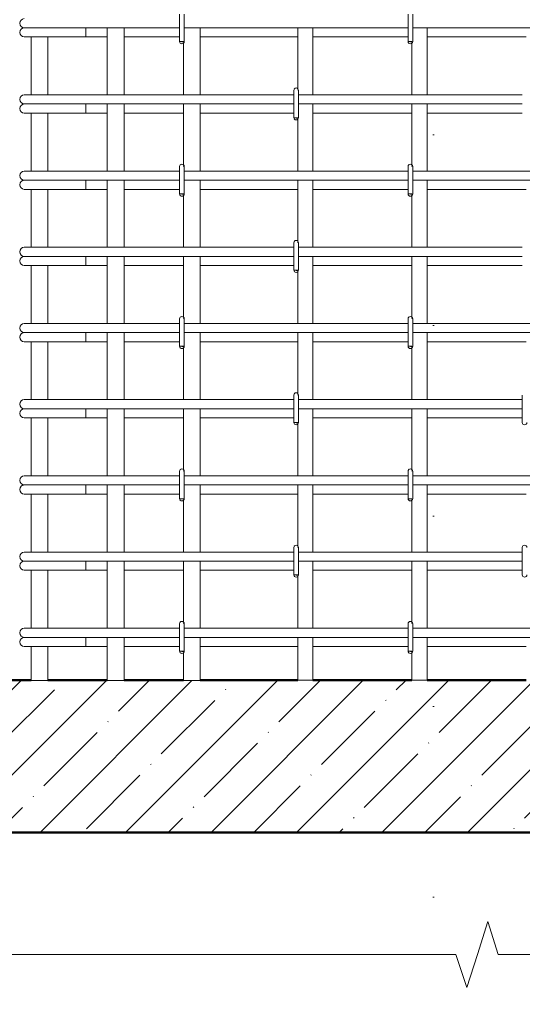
# Model space of a CAD drawing. Header units: millimetres. Extents: x -2150 to 10247, y -118926 to 7424.
# Tile 4 of 30: x -976 to -316, y -586 to 707. Entities that reach past the tile are written whole.
import ezdxf

# ---------------------------------------------------------------- set-up
doc = ezdxf.new("R2010")
doc.units = ezdxf.units.MM
doc.linetypes.add('ADSK_Линия разреза', pattern=[500, 0, -250, 0, -250])
doc.linetypes.add('ADSK_Пунктирная_п5', pattern=[125, 0, -125])
for name, color, linetype, lineweight in [('A-____-____-DIMS', 211, 'Continuous', 9), ('A-____-____-DIMS-25', 211, 'Continuous', 9), ('A-____-NOTE-TEXT', 131, 'Continuous', 20), ('A-DETL-GENF-OTLN', 92, 'Continuous', 20), ('A-FLOR-____-MCUT', 192, 'Continuous', 50), ('A-FLOR-____-PATT', 8, 'Continuous', 50), ('G-____-____-SYMB', 111, 'ADSK_Пунктирная_п5', 20), ('S-RBAR-____-OTLN', 171, 'Continuous', 100)]:
    doc.layers.add(name, color=color, linetype=linetype, lineweight=lineweight)
doc.styles.add('GOST Common_I_2', font='GOST_Common Italic.ttf', dxfattribs={"width": 0.8, "height": 62.5})
doc.dimstyles.new('ADSK_Для_арматуры_Основной_2_5_мм_шаг_кол-во_Стрелки_точный', dxfattribs={"dimscale": 304.8, "dimtxt": 0.206224, "dimasz": 0, "dimexe": 0.123031, "dimexo": 0.000403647, "dimgap": 0.032808, "dimtad": 1, "dimdec": 0, "dimlfac": 304.8, "dimdsep": 46, "dimtxsty": 'GOST Common_I_2', "dimblk2": 'NONE', "dimsah": 1, "dimcen": 0.09, "dimdle": 0.123031, "dimazin": 0, "dimtfac": 1, "dimtdec": 4, "dimtix": 1, "dimtmove": 0, "dimatfit": 3, "dimfxl": 1, "dimtvp": 1, "dimtfill": 1, "dimtolj": 1, "dimtzin": 0, "dimarcsym": 2})

# ---------------------------------------------------------------- blocks, each defined once
blk = doc.blocks.new('ADSK_Обрыв_Линия - ADSK_Обрыв_линия-1525335-КЖ1_ПЭ_ВЭ1_Армирование_Пилоны_Пм-1_5_1-1')
at = {"layer": 'A-DETL-GENF-OTLN'}
for p, q in [((-403.2, -520.4), (-1000, -520.4)), ((250, -520.4), (-347.5, -520.4))]:
    blk.add_line(p, q, dxfattribs=at)
blk = doc.blocks.new('DIMBLOCK1-КЖ1_ПЭ_ВЭ1_Армирование_Пилоны_Пм-1_5_1-1')
at = {"layer": 'A-____-____-DIMS-25', "lineweight": 40}
for points in [[(-1201.1, 790), (-1210.9, 715), (-1191.2, 715)], [(-1201.1, -110), (-1191.2, -35), (-1210.9, -35)]]:
    blk.add_hatch(color=256, dxfattribs=at).paths.add_polyline_path(points)
at = {"layer": 'A-____-____-DIMS-25'}
for p, q in [((-1201.1, 827.5), (-1201.1, -147.5)), ((-1201.1, 790), (-1238.6, 790)), ((-1201.1, 790), (-1013.6, 790)), ((-1201.1, -110), (-1238.6, -110)), ((-1201.1, -110), (-1013.6, -110))]:
    blk.add_line(p, q, dxfattribs=at)
at = {"layer": 'A-____-____-DIMS-25', "lineweight": 40}
for p, q in [((-1201.1, 790), (-1210.9, 715)), ((-1191.2, 715), (-1201.1, 790)), ((-1210.9, 715), (-1191.2, 715)), ((-1191.2, -35), (-1210.9, -35)), ((-1210.9, -35), (-1201.1, -110)), ((-1201.1, -110), (-1191.2, -35))]:
    blk.add_line(p, q, dxfattribs=at)
at = {"layer": 'A-____-____-DIMS-25', "color": 0, "insert": (-1292.7, 186.6), "char_height": 62.5, "width": 368.194, "attachment_point": 1, "rotation": 90, "line_spacing_factor": 1.022761, "style": 'GOST Common_I_2', "bg_fill": 3, "box_fill_scale": 1.25, "bg_fill_color": 256, "bg_fill_true_color": 13158600, "bg_fill_transparency": 0}
blk.add_mtext('100x9=900', dxfattribs=at)
blk = doc.blocks.new('_None')

msp = doc.modelspace()

# ---------------------------------------------------------------- hatches: boundary and pattern name
at = {"layer": 'A-FLOR-____-PATT', "lineweight": 9}
h = msp.add_hatch(dxfattribs=at)
h.set_pattern_fill('FP_1', color=256, style=0, pattern_type=2)
h.set_pattern_definition([(45, (-355.15, 21450), (-56.1266, 56.1266), []), (45, (-299.024, 21450), (-56.1266, 56.1266), [99.219, -19.844, 0.8382, -19.006])])
h.paths.add_polyline_path([(250, -360), (250, -160), (211.0003, -160), (211.0003, -160.5797), (189.0003, -160.5797), (189.0003, -160), (111.0003, -160), (111.0003, -160.5797), (89.0003, -160.5797), (89.0003, -160), (11.0003, -160), (11.0003, -160.5797), (-10.9997, -160.5797), (-10.9997, -160), (-738.9997, -160), (-738.9997, -160.5797), (-760.9997, -160.5797), (-760.9997, -160), (-838.9997, -160), (-838.9997, -160.5797), (-860.9997, -160.5797), (-860.9997, -160), (-938.9997, -160), (-938.9997, -160.5797), (-960.9997, -160.5797), (-960.9997, -160), (-1380, -160), (-1380, -231.8457), (-1336.6987, -273.75), (-1380, -287.5), (-1380, -360), (90.4536, -360)])
at = {"layer": 'S-RBAR-____-OTLN', "lineweight": 20}
for points in [[(-760.9997, 677.3417), (-760.9997, 678), (-765.9997, 678), (-762.9997, 677.605)], [(-460.9997, 677.3417), (-460.9997, 678), (-465.9997, 678), (-462.9997, 677.605)], [(-610.9997, 577.3417), (-610.9997, 578), (-615.9997, 578), (-612.9997, 577.605)], [(-760.9997, 477.3417), (-760.9997, 478), (-765.9997, 478), (-762.9997, 477.605)], [(-460.9997, 477.3417), (-460.9997, 478), (-465.9997, 478), (-462.9997, 477.605)], [(-610.9997, 377.3417), (-610.9997, 378), (-615.9997, 378), (-612.9997, 377.605)], [(-760.9997, 277.3417), (-760.9997, 278), (-765.9997, 278), (-762.9997, 277.605)], [(-460.9997, 277.3417), (-460.9997, 278), (-465.9997, 278), (-462.9997, 277.605)], [(-610.9997, 177.3417), (-610.9997, 178), (-615.9997, 178), (-612.9997, 177.605)], [(-760.9997, 77.3417), (-760.9997, 78), (-765.9997, 78), (-762.9997, 77.605)], [(-460.9997, 77.3417), (-460.9997, 78), (-465.9997, 78), (-462.9997, 77.605)], [(-610.9997, -22.6583), (-610.9997, -22), (-615.9997, -22), (-612.9997, -22.395)], [(-760.9997, -122.6583), (-760.9997, -122), (-765.9997, -122), (-762.9997, -122.395)], [(-460.9997, -122.6583), (-460.9997, -122), (-465.9997, -122), (-462.9997, -122.395)]]:
    msp.add_hatch(color=256, dxfattribs=at).paths.add_polyline_path(points)

# ---------------------------------------------------------------- linework, layer by layer
at = {"layer": 'A-____-NOTE-TEXT'}
for p, q in [((-374.9998, -520.4103), (-361.2498, -477.109)), ((-347.4998, -520.4103), (-361.2498, -477.109)), ((-403.1542, -520.4103), (-389.077, -563.7354)), ((-389.077, -563.7354), (-374.9998, -520.4103))]:
    msp.add_line(p, q, dxfattribs=at)
at = {"layer": 'A-FLOR-____-MCUT'}
for p, q in [((-960.9997, -160), (-1380, -160)), ((-860.9997, -160), (-938.9997, -160)), ((-760.9997, -160), (-838.9997, -160)), ((-610.9997, -160), (-738.9997, -160)), ((-460.9997, -160), (-590.9997, -160)), ((-310.9997, -160), (-440.9997, -160)), ((-1380, -360), (250, -360))]:
    msp.add_line(p, q, dxfattribs=at)
at = {"layer": 'G-____-____-SYMB', "linetype": 'ADSK_Линия разреза'}
msp.add_line((-432.5864, 7308.1402), (-432.5864, -1022.1016), dxfattribs=at)
at = {"layer": 'S-RBAR-____-OTLN', "lineweight": 20}
for p, q in [((-765.9997, 714), (-765.9997, 678)), ((-759.9997, 714), (-759.9997, 678)), ((-465.9997, 714), (-465.9997, 678)), ((-459.9997, 714), (-459.9997, 678)), ((-970.0911, 696), (-968.8644, 696)), ((-968.5409, 696), (-967.6416, 696)), ((-967.6451, 696), (-964.6089, 696)), ((-964.6198, 696), (-962.3573, 696)), ((-962.3676, 696), (-958.1389, 696)), ((-958.1569, 696), (-954.9144, 696)), ((-954.9321, 696), (-949.7673, 696)), ((-949.7892, 696), (-945.899, 696)), ((-945.922, 696), (-940.1106, 696)), ((-940.132, 696), (-936.0058, 696)), ((-936.03, 696), (-934.0911, 696)), ((-766.0759, 696), (-934.0911, 696)), ((-889.4182, 696), (-889.4182, 684)), ((-860.9997, 696), (-860.9997, 608)), ((-838.9997, 696), (-838.9997, 608)), ((-465.9997, 696), (-759.9997, 696)), ((-738.9997, 696), (-738.9997, 608)), ((-610.9997, 616.0981), (-610.9997, 696)), ((-590.9997, 608), (-590.9997, 696)), ((-165.9997, 696), (-459.9997, 696)), ((-440.9997, 608), (-440.9997, 696)), ((-970.0911, 684), (-908.6352, 684)), ((-960.9997, 684), (-960.9997, 608)), ((-938.9997, 684), (-938.9997, 608)), ((-889.4182, 684), (-908.6352, 684)), ((-889.4182, 684), (-860.9997, 684)), ((-838.9997, 684), (-766.0759, 684)), ((-760.9997, 678), (-765.9997, 678)), ((-765.9997, 678), (-762.9997, 677.605)), ((-762.9997, 677.605), (-760.9997, 677.3417)), ((-760.9997, 677.3417), (-760.9997, 678)), ((-760.9997, 678), (-760.9997, 677.3417)), ((-760.9997, 675.9019), (-760.9997, 608)), ((-738.9997, 684), (-610.9997, 684)), ((-590.9997, 684), (-465.9997, 684)), ((-460.9997, 678), (-465.9997, 678)), ((-465.9997, 678), (-462.9997, 677.605)), ((-462.9997, 677.605), (-460.9997, 677.3417)), ((-460.9997, 677.3417), (-460.9997, 678)), ((-460.9997, 677.3417), (-460.9997, 678)), ((-460.9997, 608), (-460.9997, 675.9019)), ((-440.9997, 684), (-310.9997, 684)), ((-970.0911, 608), (-959.5469, 608)), ((-959.5469, 608), (-934.0911, 608)), ((-615.9997, 608), (-934.0911, 608)), ((-615.9997, 614), (-615.9997, 578)), ((-610.9997, 614), (-610.9997, 614.6583)), ((-609.9997, 614), (-609.9997, 578)), ((-315.9997, 608), (-609.9997, 608)), ((-970.0911, 596), (-968.8644, 596)), ((-968.5409, 596), (-967.6416, 596)), ((-967.6451, 596), (-964.6089, 596)), ((-964.6198, 596), (-962.3573, 596)), ((-962.3676, 596), (-958.1389, 596)), ((-958.1569, 596), (-954.9144, 596)), ((-954.9321, 596), (-949.7673, 596)), ((-949.7892, 596), (-945.899, 596)), ((-945.922, 596), (-940.1106, 596)), ((-940.132, 596), (-936.0058, 596)), ((-936.03, 596), (-934.0911, 596)), ((-615.9997, 596), (-934.0911, 596)), ((-889.4182, 596), (-889.4182, 584)), ((-860.9997, 596), (-860.9997, 508)), ((-838.9997, 596), (-838.9997, 508)), ((-760.9997, 596), (-760.9997, 516.0981)), ((-738.9997, 596), (-738.9997, 508)), ((-315.9997, 596), (-609.9997, 596)), ((-590.9997, 508), (-590.9997, 596)), ((-460.9997, 516.0981), (-460.9997, 596)), ((-440.9997, 508), (-440.9997, 596)), ((-970.0911, 584), (-908.6352, 584)), ((-960.9997, 584), (-960.9997, 508)), ((-938.9997, 584), (-938.9997, 508)), ((-889.4182, 584), (-908.6352, 584)), ((-889.4182, 584), (-860.9997, 584)), ((-838.9997, 584), (-760.9997, 584)), ((-738.9997, 584), (-615.9997, 584)), ((-590.9997, 584), (-460.9997, 584)), ((-440.9997, 584), (-315.9997, 584)), ((-610.9997, 578), (-615.9997, 578)), ((-615.9997, 578), (-612.9997, 577.605)), ((-612.9997, 577.605), (-610.9997, 577.3417)), ((-610.9997, 577.3417), (-610.9997, 578)), ((-610.9997, 577.3417), (-610.9997, 578)), ((-610.9997, 508), (-610.9997, 575.9019)), ((-970.0911, 508), (-959.5469, 508)), ((-959.5469, 508), (-934.0911, 508)), ((-766.0759, 508), (-934.0911, 508)), ((-765.9997, 514), (-765.9997, 478)), ((-760.9997, 514.6583), (-760.9997, 514)), ((-759.9997, 514), (-759.9997, 478)), ((-465.9997, 508), (-759.9997, 508)), ((-465.9997, 514), (-465.9997, 478)), ((-460.9997, 514), (-460.9997, 514.6583)), ((-459.9997, 514), (-459.9997, 478)), ((-165.9997, 508), (-459.9997, 508)), ((-970.0911, 496), (-968.8644, 496)), ((-968.5409, 496), (-967.6416, 496)), ((-967.6451, 496), (-964.6089, 496)), ((-964.6198, 496), (-962.3573, 496)), ((-962.3676, 496), (-958.1389, 496)), ((-958.1569, 496), (-954.9144, 496)), ((-954.9321, 496), (-949.7673, 496)), ((-949.7892, 496), (-945.899, 496)), ((-945.922, 496), (-940.1106, 496)), ((-940.132, 496), (-936.0058, 496)), ((-936.03, 496), (-934.0911, 496)), ((-766.0759, 496), (-934.0911, 496)), ((-889.4182, 496), (-889.4182, 484)), ((-860.9997, 496), (-860.9997, 408)), ((-838.9997, 496), (-838.9997, 408)), ((-465.9997, 496), (-759.9997, 496)), ((-738.9997, 496), (-738.9997, 408)), ((-610.9997, 416.0981), (-610.9997, 496)), ((-590.9997, 408), (-590.9997, 496)), ((-165.9997, 496), (-459.9997, 496)), ((-440.9997, 408), (-440.9997, 496)), ((-970.0911, 484), (-908.6352, 484)), ((-960.9997, 484), (-960.9997, 408)), ((-938.9997, 484), (-938.9997, 408)), ((-889.4182, 484), (-908.6352, 484)), ((-889.4182, 484), (-860.9997, 484)), ((-838.9997, 484), (-766.0759, 484)), ((-738.9997, 484), (-610.9997, 484)), ((-590.9997, 484), (-465.9997, 484)), ((-440.9997, 484), (-310.9997, 484)), ((-760.9997, 478), (-765.9997, 478)), ((-765.9997, 478), (-762.9997, 477.605)), ((-762.9997, 477.605), (-760.9997, 477.3417)), ((-760.9997, 477.3417), (-760.9997, 478)), ((-760.9997, 478), (-760.9997, 477.3417)), ((-760.9997, 475.9019), (-760.9997, 408)), ((-460.9997, 478), (-465.9997, 478)), ((-465.9997, 478), (-462.9997, 477.605)), ((-462.9997, 477.605), (-460.9997, 477.3417)), ((-460.9997, 477.3417), (-460.9997, 478)), ((-460.9997, 477.3417), (-460.9997, 478)), ((-460.9997, 408), (-460.9997, 475.9019)), ((-615.9997, 414), (-615.9997, 378)), ((-610.9997, 414), (-610.9997, 414.6583)), ((-609.9997, 414), (-609.9997, 378)), ((-970.0911, 408), (-959.5469, 408)), ((-959.5469, 408), (-934.0911, 408)), ((-615.9997, 408), (-934.0911, 408)), ((-315.9997, 408), (-609.9997, 408)), ((-970.0911, 396), (-968.8644, 396)), ((-968.5409, 396), (-967.6416, 396)), ((-967.6451, 396), (-964.6089, 396)), ((-964.6198, 396), (-962.3573, 396)), ((-962.3676, 396), (-958.1389, 396)), ((-958.1569, 396), (-954.9144, 396)), ((-954.9321, 396), (-949.7673, 396)), ((-949.7892, 396), (-945.899, 396)), ((-945.922, 396), (-940.1106, 396)), ((-940.132, 396), (-936.0058, 396)), ((-936.03, 396), (-934.0911, 396)), ((-615.9997, 396), (-934.0911, 396)), ((-889.4182, 396), (-889.4182, 384)), ((-860.9997, 396), (-860.9997, 308)), ((-838.9997, 396), (-838.9997, 308)), ((-760.9997, 396), (-760.9997, 316.0981)), ((-738.9997, 396), (-738.9997, 308)), ((-315.9997, 396), (-609.9997, 396)), ((-590.9997, 308), (-590.9997, 396)), ((-460.9997, 316.0981), (-460.9997, 396)), ((-440.9997, 308), (-440.9997, 396)), ((-970.0911, 384), (-908.6352, 384)), ((-960.9997, 384), (-960.9997, 308)), ((-938.9997, 384), (-938.9997, 308)), ((-889.4182, 384), (-908.6352, 384)), ((-889.4182, 384), (-860.9997, 384)), ((-838.9997, 384), (-760.9997, 384)), ((-738.9997, 384), (-615.9997, 384)), ((-610.9997, 378), (-615.9997, 378)), ((-615.9997, 378), (-612.9997, 377.605)), ((-612.9997, 377.605), (-610.9997, 377.3417)), ((-610.9997, 377.3417), (-610.9997, 378)), ((-610.9997, 377.3417), (-610.9997, 378)), ((-610.9997, 308), (-610.9997, 375.9019)), ((-590.9997, 384), (-460.9997, 384)), ((-440.9997, 384), (-315.9997, 384)), ((-765.9997, 314), (-765.9997, 278)), ((-760.9997, 314.6583), (-760.9997, 314)), ((-759.9997, 314), (-759.9997, 278)), ((-465.9997, 314), (-465.9997, 278)), ((-460.9997, 314), (-460.9997, 314.6583)), ((-459.9997, 314), (-459.9997, 278)), ((-970.0911, 308), (-959.5469, 308)), ((-959.5469, 308), (-934.0911, 308)), ((-766.0759, 308), (-934.0911, 308)), ((-465.9997, 308), (-759.9997, 308)), ((-165.9997, 308), (-459.9997, 308)), ((-970.0911, 296), (-968.8644, 296)), ((-968.5409, 296), (-967.6416, 296)), ((-967.6451, 296), (-964.6089, 296)), ((-964.6198, 296), (-962.3573, 296)), ((-962.3676, 296), (-958.1389, 296)), ((-958.1569, 296), (-954.9144, 296)), ((-954.9321, 296), (-949.7673, 296)), ((-949.7892, 296), (-945.899, 296)), ((-945.922, 296), (-940.1106, 296)), ((-940.132, 296), (-936.0058, 296)), ((-936.03, 296), (-934.0911, 296)), ((-766.0759, 296), (-934.0911, 296)), ((-889.4182, 296), (-889.4182, 284)), ((-860.9997, 296), (-860.9997, 208)), ((-838.9997, 296), (-838.9997, 208)), ((-465.9997, 296), (-759.9997, 296)), ((-738.9997, 296), (-738.9997, 208)), ((-610.9997, 216.0981), (-610.9997, 296)), ((-590.9997, 208), (-590.9997, 296)), ((-165.9997, 296), (-459.9997, 296)), ((-440.9997, 208), (-440.9997, 296)), ((-970.0911, 284), (-908.6352, 284)), ((-960.9997, 284), (-960.9997, 208)), ((-938.9997, 284), (-938.9997, 208)), ((-889.4182, 284), (-908.6352, 284)), ((-889.4182, 284), (-860.9997, 284)), ((-838.9997, 284), (-766.0759, 284)), ((-760.9997, 278), (-765.9997, 278)), ((-765.9997, 278), (-762.9997, 277.605)), ((-762.9997, 277.605), (-760.9997, 277.3417)), ((-760.9997, 277.3417), (-760.9997, 278)), ((-760.9997, 278), (-760.9997, 277.3417)), ((-760.9997, 275.9019), (-760.9997, 208)), ((-738.9997, 284), (-610.9997, 284)), ((-590.9997, 284), (-465.9997, 284)), ((-460.9997, 278), (-465.9997, 278)), ((-465.9997, 278), (-462.9997, 277.605)), ((-462.9997, 277.605), (-460.9997, 277.3417)), ((-460.9997, 277.3417), (-460.9997, 278)), ((-460.9997, 277.3417), (-460.9997, 278)), ((-460.9997, 208), (-460.9997, 275.9019)), ((-440.9997, 284), (-310.9997, 284)), ((-970.0911, 208), (-959.5469, 208)), ((-959.5469, 208), (-934.0911, 208)), ((-615.9997, 208), (-934.0911, 208)), ((-615.9997, 214), (-615.9997, 178)), ((-610.9997, 214), (-610.9997, 214.6583)), ((-609.9997, 214), (-609.9997, 178)), ((-315.9997, 208), (-609.9997, 208)), ((-315.9997, 214), (-315.9997, 178)), ((-970.0911, 196), (-968.8644, 196)), ((-968.5409, 196), (-967.6416, 196)), ((-967.6451, 196), (-964.6089, 196)), ((-964.6198, 196), (-962.3573, 196)), ((-962.3676, 196), (-958.1389, 196)), ((-958.1569, 196), (-954.9144, 196)), ((-954.9321, 196), (-949.7673, 196)), ((-949.7892, 196), (-945.899, 196)), ((-945.922, 196), (-940.1106, 196)), ((-940.132, 196), (-936.0058, 196)), ((-936.03, 196), (-934.0911, 196)), ((-615.9997, 196), (-934.0911, 196)), ((-889.4182, 196), (-889.4182, 184)), ((-860.9997, 196), (-860.9997, 108)), ((-838.9997, 196), (-838.9997, 108)), ((-760.9997, 196), (-760.9997, 116.0981)), ((-738.9997, 196), (-738.9997, 108)), ((-315.9997, 196), (-609.9997, 196)), ((-590.9997, 108), (-590.9997, 196)), ((-460.9997, 116.0981), (-460.9997, 196)), ((-440.9997, 108), (-440.9997, 196)), ((-970.0911, 184), (-908.6352, 184)), ((-960.9997, 184), (-960.9997, 108)), ((-938.9997, 184), (-938.9997, 108)), ((-889.4182, 184), (-908.6352, 184)), ((-889.4182, 184), (-860.9997, 184)), ((-838.9997, 184), (-760.9997, 184)), ((-738.9997, 184), (-615.9997, 184)), ((-590.9997, 184), (-460.9997, 184)), ((-440.9997, 184), (-315.9997, 184)), ((-610.9997, 178), (-615.9997, 178)), ((-615.9997, 178), (-612.9997, 177.605)), ((-612.9997, 177.605), (-610.9997, 177.3417)), ((-610.9997, 177.3417), (-610.9997, 178)), ((-610.9997, 177.3417), (-610.9997, 178)), ((-610.9997, 108), (-610.9997, 175.9019)), ((-970.0911, 108), (-959.5469, 108)), ((-959.5469, 108), (-934.0911, 108)), ((-766.0759, 108), (-934.0911, 108)), ((-765.9997, 114), (-765.9997, 78)), ((-760.9997, 114.6583), (-760.9997, 114)), ((-759.9997, 114), (-759.9997, 78)), ((-465.9997, 108), (-759.9997, 108)), ((-465.9997, 114), (-465.9997, 78)), ((-460.9997, 114), (-460.9997, 114.6583)), ((-459.9997, 114), (-459.9997, 78)), ((-165.9997, 108), (-459.9997, 108)), ((-970.0911, 96), (-968.8644, 96)), ((-968.5409, 96), (-967.6416, 96)), ((-967.6451, 96), (-964.6089, 96)), ((-964.6198, 96), (-962.3573, 96)), ((-962.3676, 96), (-958.1389, 96)), ((-958.1569, 96), (-954.9144, 96)), ((-954.9321, 96), (-949.7673, 96)), ((-949.7892, 96), (-945.899, 96)), ((-945.922, 96), (-940.1106, 96)), ((-940.132, 96), (-936.0058, 96)), ((-936.03, 96), (-934.0911, 96)), ((-766.0759, 96), (-934.0911, 96)), ((-889.4182, 96), (-889.4182, 84)), ((-860.9997, 96), (-860.9997, 8)), ((-838.9997, 96), (-838.9997, 8)), ((-465.9997, 96), (-759.9997, 96)), ((-738.9997, 96), (-738.9997, 8)), ((-610.9997, 16.0981), (-610.9997, 96)), ((-590.9997, 8), (-590.9997, 96)), ((-165.9997, 96), (-459.9997, 96)), ((-440.9997, 8), (-440.9997, 96)), ((-970.0911, 84), (-908.6352, 84)), ((-960.9997, 84), (-960.9997, 8)), ((-938.9997, 84), (-938.9997, 8)), ((-889.4182, 84), (-908.6352, 84)), ((-889.4182, 84), (-860.9997, 84)), ((-838.9997, 84), (-766.0759, 84)), ((-760.9997, 78), (-765.9997, 78)), ((-765.9997, 78), (-762.9997, 77.605)), ((-762.9997, 77.605), (-760.9997, 77.3417)), ((-760.9997, 77.3417), (-760.9997, 78)), ((-760.9997, 78), (-760.9997, 77.3417)), ((-738.9997, 84), (-610.9997, 84)), ((-590.9997, 84), (-465.9997, 84)), ((-460.9997, 78), (-465.9997, 78)), ((-465.9997, 78), (-462.9997, 77.605)), ((-462.9997, 77.605), (-460.9997, 77.3417)), ((-460.9997, 77.3417), (-460.9997, 78)), ((-460.9997, 77.3417), (-460.9997, 78)), ((-440.9997, 84), (-310.9997, 84)), ((-760.9997, 75.9019), (-760.9997, 8)), ((-460.9997, 8), (-460.9997, 75.9019)), ((-615.9997, 14), (-615.9997, -22)), ((-610.9997, 14), (-610.9997, 14.6583)), ((-609.9997, 14), (-609.9997, -22)), ((-315.9997, 14), (-315.9997, -22)), ((-970.0911, 8), (-959.5469, 8)), ((-959.5469, 8), (-934.0911, 8)), ((-615.9997, 8), (-934.0911, 8)), ((-315.9997, 8), (-609.9997, 8)), ((-970.0911, -4), (-968.8644, -4)), ((-968.5409, -4), (-967.6416, -4)), ((-967.6451, -4), (-964.6089, -4)), ((-964.6198, -4), (-962.3573, -4)), ((-962.3676, -4), (-958.1389, -4)), ((-958.1569, -4), (-954.9144, -4)), ((-954.9321, -4), (-949.7673, -4)), ((-949.7892, -4), (-945.899, -4)), ((-945.922, -4), (-940.1106, -4)), ((-940.132, -4), (-936.0058, -4)), ((-936.03, -4), (-934.0911, -4)), ((-615.9997, -4), (-934.0911, -4)), ((-889.4182, -4), (-889.4182, -16)), ((-860.9997, -4), (-860.9997, -92)), ((-838.9997, -4), (-838.9997, -92)), ((-760.9997, -4), (-760.9997, -83.9019)), ((-738.9997, -4), (-738.9997, -92)), ((-315.9997, -4), (-609.9997, -4)), ((-590.9997, -92), (-590.9997, -4)), ((-460.9997, -83.9019), (-460.9997, -4)), ((-440.9997, -92), (-440.9997, -4)), ((-970.0911, -16), (-908.6352, -16)), ((-960.9997, -16), (-960.9997, -92)), ((-938.9997, -16), (-938.9997, -92)), ((-889.4182, -16), (-908.6352, -16)), ((-889.4182, -16), (-860.9997, -16)), ((-838.9997, -16), (-760.9997, -16)), ((-738.9997, -16), (-615.9997, -16)), ((-610.9997, -22), (-615.9997, -22)), ((-615.9997, -22), (-612.9997, -22.395)), ((-612.9997, -22.395), (-610.9997, -22.6583)), ((-610.9997, -22.6583), (-610.9997, -22)), ((-610.9997, -22.6583), (-610.9997, -22)), ((-610.9997, -92), (-610.9997, -24.0981)), ((-590.9997, -16), (-460.9997, -16)), ((-440.9997, -16), (-315.9997, -16)), ((-765.9997, -86), (-765.9997, -122)), ((-760.9997, -85.3417), (-760.9997, -86)), ((-759.9997, -86), (-759.9997, -122)), ((-465.9997, -86), (-465.9997, -122)), ((-460.9997, -86), (-460.9997, -85.3417)), ((-459.9997, -86), (-459.9997, -122)), ((-970.0911, -92), (-959.5469, -92)), ((-959.5469, -92), (-934.0911, -92)), ((-766.0759, -92), (-934.0911, -92)), ((-465.9997, -92), (-759.9997, -92)), ((-165.9997, -92), (-459.9997, -92)), ((-970.0911, -104), (-968.8644, -104)), ((-970.0911, -116), (-908.6352, -116)), ((-968.5409, -104), (-967.6416, -104)), ((-967.6451, -104), (-964.6089, -104)), ((-964.6198, -104), (-962.3573, -104)), ((-962.3676, -104), (-958.1389, -104)), ((-960.9997, -116), (-960.9997, -160.5797)), ((-958.1569, -104), (-954.9144, -104)), ((-954.9321, -104), (-949.7673, -104)), ((-949.7892, -104), (-945.899, -104)), ((-945.922, -104), (-940.1106, -104)), ((-940.132, -104), (-936.0058, -104)), ((-938.9997, -116), (-938.9997, -160.5797)), ((-936.03, -104), (-934.0911, -104)), ((-766.0759, -104), (-934.0911, -104)), ((-889.4182, -116), (-908.6352, -116)), ((-889.4182, -104), (-889.4182, -116)), ((-889.4182, -116), (-860.9997, -116)), ((-860.9997, -104), (-860.9997, -160.5797)), ((-838.9997, -104), (-838.9997, -160.5797)), ((-838.9997, -116), (-766.0759, -116)), ((-465.9997, -104), (-759.9997, -104)), ((-738.9997, -104), (-738.9997, -160.5797)), ((-738.9997, -116), (-610.9997, -116)), ((-610.9997, -160), (-610.9997, -104)), ((-590.9997, -160), (-590.9997, -104)), ((-590.9997, -116), (-465.9997, -116)), ((-165.9997, -104), (-459.9997, -104)), ((-440.9997, -160), (-440.9997, -104)), ((-440.9997, -116), (-310.9997, -116)), ((-760.9997, -122), (-765.9997, -122)), ((-765.9997, -122), (-762.9997, -122.395)), ((-762.9997, -122.395), (-760.9997, -122.6583)), ((-760.9997, -122.6583), (-760.9997, -122)), ((-760.9997, -122), (-760.9997, -122.6583)), ((-760.9997, -124.0981), (-760.9997, -160.5797)), ((-460.9997, -122), (-465.9997, -122)), ((-465.9997, -122), (-462.9997, -122.395)), ((-462.9997, -122.395), (-460.9997, -122.6583)), ((-460.9997, -122.6583), (-460.9997, -122)), ((-460.9997, -122.6583), (-460.9997, -122)), ((-460.9997, -160), (-460.9997, -124.0981)), ((-960.9997, -160.5797), (-938.9997, -160.5797)), ((-860.9997, -160.5797), (-838.9997, -160.5797)), ((-760.9997, -160.5797), (-738.9997, -160.5797)), ((-590.9997, -160), (-610.9997, -160)), ((-440.9997, -160), (-460.9997, -160))]:
    msp.add_line(p, q, dxfattribs=at)
for centre, radius, start, end in [((-970.0911, 702), 6, 90, 270), ((-970.0911, 690), 6, 90, 270), ((-970.0911, 690), 6, 90, 105), ((-762.9997, 678), 3, 180, 0), ((-762.9997, 678), 3, 210, 240), ((-762.9997, 678), 3, 300, 312.0710678), ((-462.9997, 678), 3, 180, 0), ((-462.9997, 678), 3, 210, 240), ((-462.9997, 678), 3, 300, 312.0710678), ((-970.0911, 602), 6, 90, 270), ((-612.9997, 614), 3, 0, 180), ((-612.9997, 614), 3, 120, 150), ((-612.9997, 614), 3, 47.9289322, 60), ((-970.0911, 590), 6, 90, 270), ((-970.0911, 590), 6, 90, 105), ((-612.9997, 578), 3, 180, 0), ((-612.9997, 578), 3, 210, 240), ((-612.9997, 578), 3, 300, 312.0710678), ((-762.9997, 514), 3, 0, 180), ((-462.9997, 514), 3, 360, 180), ((-970.0911, 502), 6, 90, 270), ((-762.9997, 514), 3, 120, 150), ((-762.9997, 514), 3, 47.9289322, 60), ((-462.9997, 514), 3, 120, 150), ((-462.9997, 514), 3, 47.9289322, 60), ((-970.0911, 490), 6, 90, 270), ((-970.0911, 490), 6, 90, 105), ((-762.9997, 478), 3, 180, 0), ((-762.9997, 478), 3, 210, 240), ((-762.9997, 478), 3, 300, 312.0710678), ((-462.9997, 478), 3, 180, 0), ((-462.9997, 478), 3, 210, 240), ((-462.9997, 478), 3, 300, 312.0710678), ((-612.9997, 414), 3, 0, 180), ((-612.9997, 414), 3, 120, 150), ((-612.9997, 414), 3, 47.9289322, 60), ((-970.0911, 402), 6, 90, 270), ((-970.0911, 390), 6, 90, 270), ((-970.0911, 390), 6, 90, 105), ((-612.9997, 378), 3, 180, 0), ((-612.9997, 378), 3, 210, 240), ((-612.9997, 378), 3, 300, 312.0710678), ((-762.9997, 314), 3, 0, 180), ((-762.9997, 314), 3, 120, 150), ((-762.9997, 314), 3, 47.9289322, 60), ((-462.9997, 314), 3, 0, 180), ((-462.9997, 314), 3, 120, 150), ((-462.9997, 314), 3, 47.9289322, 60), ((-970.0911, 302), 6, 90, 270), ((-970.0911, 290), 6, 90, 270), ((-970.0911, 290), 6, 90, 105), ((-762.9997, 278), 3, 180, 360), ((-762.9997, 278), 3, 210, 240), ((-762.9997, 278), 3, 300, 312.0710678), ((-462.9997, 278), 3, 180, 360), ((-462.9997, 278), 3, 210, 240), ((-462.9997, 278), 3, 300, 312.0710678), ((-970.0911, 202), 6, 90, 270), ((-612.9997, 214), 3, 0, 180), ((-612.9997, 214), 3, 120, 150), ((-612.9997, 214), 3, 47.9289322, 60), ((-970.0911, 190), 6, 90, 270), ((-970.0911, 190), 6, 90, 105), ((-612.9997, 178), 3, 180, 360), ((-612.9997, 178), 3, 210, 240), ((-612.9997, 178), 3, 300, 312.0710678), ((-312.9997, 178), 3, 180, 360), ((-762.9997, 114), 3, 360, 180), ((-762.9997, 114), 3, 120, 150), ((-762.9997, 114), 3, 47.9289322, 60), ((-462.9997, 114), 3, 0, 180), ((-462.9997, 114), 3, 120, 150), ((-462.9997, 114), 3, 47.9289322, 60), ((-970.0911, 102), 6, 90, 270), ((-970.0911, 90), 6, 90, 270), ((-970.0911, 90), 6, 90, 105), ((-762.9997, 78), 3, 180, 360), ((-462.9997, 78), 3, 180, 360), ((-762.9997, 78), 3, 210, 240), ((-762.9997, 78), 3, 300, 312.0710678), ((-462.9997, 78), 3, 210, 240), ((-462.9997, 78), 3, 300, 312.0710678), ((-612.9997, 14), 3, 0, 180), ((-612.9997, 14), 3, 120, 150), ((-612.9997, 14), 3, 47.9289322, 60), ((-312.9997, 14), 3, 0, 180), ((-970.0911, 2), 6, 90, 270), ((-970.0911, -10), 6, 90, 270), ((-970.0911, -10), 6, 90, 105), ((-612.9997, -22), 3, 180, 360), ((-612.9997, -22), 3, 210, 240), ((-612.9997, -22), 3, 300, 312.0710678), ((-312.9997, -22), 3, 180, 360), ((-762.9997, -86), 3, 360, 180), ((-762.9997, -86), 3, 120, 150), ((-762.9997, -86), 3, 47.9289322, 60), ((-462.9997, -86), 3, 0, 180), ((-462.9997, -86), 3, 120, 150), ((-462.9997, -86), 3, 47.9289322, 60), ((-970.0911, -98), 6, 90, 270), ((-970.0911, -110), 6, 90, 270), ((-970.0911, -110), 6, 90, 105), ((-762.9997, -122), 3, 180, 360), ((-762.9997, -122), 3, 210, 240), ((-762.9997, -122), 3, 300, 312.0710678), ((-462.9997, -122), 3, 180, 360), ((-462.9997, -122), 3, 210, 240), ((-462.9997, -122), 3, 300, 312.0710678)]:
    msp.add_arc(centre, radius, start, end, dxfattribs=at)

# ---------------------------------------------------------------- block references
at = {"layer": 'A-DETL-GENF-OTLN'}
msp.add_blockref('ADSK_Обрыв_Линия - ADSK_Обрыв_линия-1525335-КЖ1_ПЭ_ВЭ1_Армирование_Пилоны_Пм-1_5_1-1', (0, 0), dxfattribs=at)

# ---------------------------------------------------------------- next in the draw order: dimensions: what is measured, and where the dimension line sits
at = {"layer": 'A-____-____-DIMS'}
dim = msp.add_linear_dim(base=(-1201.066, -110), p1=(-976.0911, 790), p2=(-976.0911, -110), angle=90, text='100x9=900', dimstyle='ADSK_Для_арматуры_Основной_2_5_мм_шаг_кол-во_Стрелки_точный', override={"dimpost": '<>', "dimblk1": 'None', "dimblk2": 'None', "dimsah": 1, "dimfxl": 900}, dxfattribs=at)
dim.commit()
dim.dimension.update_dxf_attribs({"geometry": 'DIMBLOCK1-КЖ1_ПЭ_ВЭ1_Армирование_Пилоны_Пм-1_5_1-1', "text_midpoint": (-1242.316, 340)})

doc.saveas('drawing.dxf')
